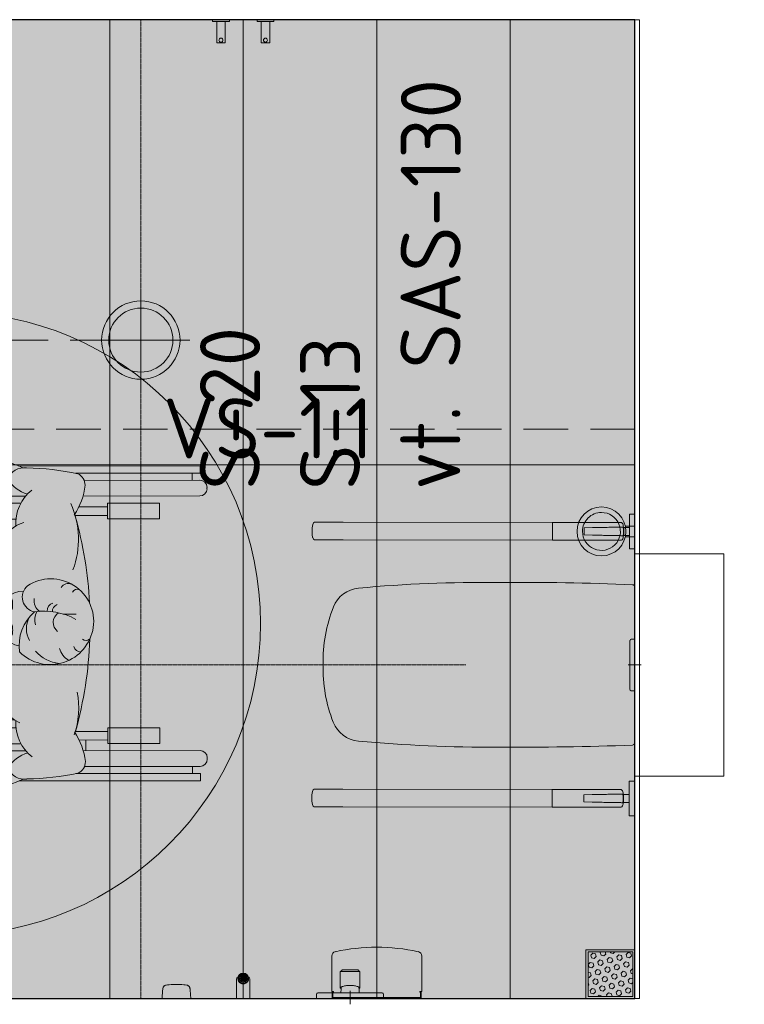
# Model space of a CAD drawing. Header units: millimetres. Extents: x 102382 to 164490, y 45733 to 103316.
# Tile 7 of 183: x 120888 to 122516, y 58787 to 61000. Entities that reach past the tile are written whole.
import ezdxf

# ---------------------------------------------------------------- set-up
doc = ezdxf.new("R2010")
doc.units = ezdxf.units.MM
doc.linetypes.add('Center', pattern=[4, 2.5, -0.5, 0.5, -0.5])
doc.linetypes.add('Hidden 100.00_ 50.00', pattern=[150, 100, -50])
doc.layers.get('0').update_dxf_attribs({"true_color": 0x000000})
doc.layers.add('__REF', color=7, linetype='Continuous', true_color=0x000000)
for name, color, linetype, lineweight, true_color in [('_SA-LAGI', 7, 'Continuous', 9, 0x5b5b5b), ('_SA-LAGI_abi', 250, 'Continuous', 9, 0x333333), ('_SA-LAGI_hatch', 7, 'Continuous', 5, 0x787878), ('_SA-PORAND', 7, 'Continuous', 9, 0x5b5b5b), ('_SA-PORAND_hatch', 254, 'Continuous', 9, 0xbebebe), ('_SA-SANTEHN', 7, 'Continuous', 0, 0x4c5f99), ('_SA-SANTEHN_trapp', 7, 'Continuous', 0, 0x4c5f99), ('_SA-SEIN_tekst', 250, 'Continuous', 0, 0x333333), ('_SA-VALGUSTUS', 20, 'Continuous', 13, 0xff3f00), ('_SA-VALGUSTUS_abi', 7, 'Center', 0, 0xff9f7f)]:
    doc.layers.add(name, color=color, linetype=linetype, lineweight=lineweight, true_color=true_color)
doc.styles.add('DIN Pro Medium-Medium', font='txt')

# ---------------------------------------------------------------- blocks, each defined once
blk = doc.blocks.new('VS-1.1')
at = {"color": 0, "linetype": 'ByBlock', "lineweight": -2}
for p, q in [((0, -220.5), (0, 220.5)), ((-220.5, 0), (220.5, 0))]:
    blk.add_line(p, q, dxfattribs=at)
for radius in [176, 144]:
    blk.add_circle((0, 0), radius, dxfattribs=at)
at = {"color": 0, "linetype": 'ByBlock', "lineweight": -2, "insert": (100, -262), "char_height": 270, "width": 2611.475, "attachment_point": 1, "style": 'DIN Pro Medium-Medium'}
blk.add_mtext('VS-1.1', dxfattribs=at)
blk = doc.blocks.new('People INVA 01')
at = {"color": 0, "linetype": 'ByBlock', "lineweight": 5}
for p, q in [((-182.7, 270.1), (-182.7, 339.6)), ((-182.7, 339.6), (-90.1, 339.6)), ((-150.6, 270.1), (-150.6, 339.6)), ((-90.1, 339.6), (-90.1, 329.5)), ((-1.2, 337.6), (-1.2, 353.7)), ((46.3, 353.7), (-1.2, 353.7)), ((48.7, 337.6), (-1.2, 337.6)), ((16.7, 321.5), (16.7, 337.6)), ((48, 337.2), (56.6, 334.7)), ((57.9, 332.2), (56.7, 328.5)), ((564.8, 353.7), (157.4, 353.7)), ((564.8, 337.6), (284.8, 337.6)), ((546.9, 321.5), (546.9, 337.6)), ((564.8, 337.6), (564.8, 353.7)), ((-195, 310.3), (-195, 313.5)), ((-61.3, 329.5), (-150.6, 329.5)), ((-45.2, 310.3), (-45.2, 313.5)), ((67.3, 321.5), (-0.4, 321.5)), ((54.3, 327.3), (46.6, 329.7)), ((134.7, 321.5), (102.3, 321.5)), ((564, 321.5), (304.2, 321.5)), ((-61.3, 294.2), (-150.6, 294.2)), ((-16.4, 302.2), (-16.4, 305.4)), ((580, 302.2), (580, 305.4)), ((-401.9, 276.2), (-542.7, 276.2)), ((-542.7, 202.7), (-542.7, 276.2)), ((-533.2, 202.7), (-533.2, 276.2)), ((161.7, 270.1), (-397, 270.1)), ((-193.8, 242.7), (-193.8, 270.1)), ((-111.7, 234.7), (-111.7, 270.1)), ((172.6, 286.1), (-0.4, 286.1)), ((564, 286.1), (301.4, 286.1)), ((473.3, 270.1), (356.4, 270.1)), ((356.4, 234.7), (356.4, 270.1)), ((473.3, 234.7), (473.3, 270.1)), ((-401.9, 244.4), (-513.9, 244.4)), ((-467.7, 200.3), (-467.7, 244.4)), ((-193.8, 250.8), (-396.9, 250.8)), ((356.4, 262), (292.3, 262)), ((-111.7, 242.7), (-193.8, 242.7)), ((150.7, 234.7), (-111.7, 234.7)), ((-99.6, 184.5), (-99.6, 234.7)), ((356.4, 242.7), (283.8, 242.7)), ((473.3, 234.7), (356.4, 234.7)), ((-494.7, 202.7), (-525.4, 202.7)), ((-499.3, 163.7), (-463.5, 178.1)), ((-463.5, 178.1), (-450.4, 174.3)), ((-499.3, 163.7), (-482.5, 154.3)), ((-483.1, 116.8), (-498.4, 107.3)), ((-498.4, 107.3), (-467.5, 100.3)), ((-467.5, 100.3), (-460.1, 101.4)), ((-175.2, 100.7), (-194.5, 105.1)), ((-542.7, 83.3), (-542.7, 87.6)), ((-467.7, 83.3), (-542.7, 83.3)), ((-533.2, 83.3), (-533.2, 87.6)), ((-467.7, 83.3), (-467.7, 87.6)), ((118.3, 45.2), (76.5, 34.2)), ((-99.6, -20), (-99.6, 32.4)), ((32.3, -1.2), (-81.6, 28.2)), ((73, 13.1), (113.6, 36.4)), ((76.5, 34.2), (93.4, 24.8)), ((-14.8, 0), (-34.8, 0)), ((-24.8, -10), (-24.8, 10)), ((73, 13.1), (117.3, -21.9)), ((75.3, -11.4), (93.2, -2.9)), ((117.4, -22), (75.3, -11.4)), ((-542.7, -98.5), (-542.7, -83.3)), ((-467.7, -83.3), (-542.7, -83.3)), ((-533.2, -97.5), (-533.2, -83.3)), ((-467.7, -99.4), (-467.7, -83.3)), ((-494.7, -97), (-525.4, -97)), ((-268.6, -96.9), (-269.7, -104.6)), ((-499.3, -136), (-463.5, -121.6)), ((-463.5, -121.6), (-460.4, -122.5)), ((-499.3, -136), (-491.1, -140.6)), ((-483.1, -182.9), (-498.4, -192.4)), ((-498.4, -192.4), (-467.5, -199.4)), ((-467.5, -199.4), (-445.7, -196.2)), ((-99.6, -234.7), (-99.6, -184.8)), ((-542.7, -276.2), (-542.7, -211)), ((-533.2, -276.2), (-533.2, -212)), ((-467.7, -244.4), (-467.7, -210.8)), ((-193.8, -270.1), (-193.8, -242.7)), ((-111.7, -242.7), (-193.8, -242.7)), ((150.7, -234.7), (-111.7, -234.7)), ((-111.7, -270.1), (-111.7, -234.7)), ((356.4, -242.7), (284, -242.7)), ((473.3, -234.7), (356.4, -234.7)), ((356.4, -270.1), (356.4, -234.7)), ((473.3, -270.1), (473.3, -234.7)), ((-401.9, -244.4), (-513.9, -244.4)), ((-193.8, -250.8), (-396.9, -250.8)), ((356.4, -262), (292.3, -262)), ((307.2, -262), (307.2, -286.1)), ((-401.9, -276.2), (-542.7, -276.2)), ((161.7, -270.1), (-397, -270.1)), ((-182.7, -270.1), (-182.7, -339.6)), ((-150.6, -270.1), (-150.6, -339.6)), ((172.6, -286.1), (-0.4, -286.1)), ((564, -286.1), (301.4, -286.1)), ((473.3, -270.1), (356.4, -270.1)), ((-61.3, -294.2), (-150.6, -294.2)), ((-16.4, -305.4), (-16.4, -302.2)), ((580, -305.4), (580, -302.2)), ((-195, -310.3), (-195, -313.5)), ((-61.3, -329.5), (-150.6, -329.5)), ((-90.1, -339.6), (-90.1, -329.5)), ((-45.2, -310.3), (-45.2, -313.5)), ((67.3, -321.5), (-0.4, -321.5)), ((16.7, -337.6), (16.7, -321.5)), ((54.3, -327.3), (46.6, -329.7)), ((57.9, -332.2), (56.7, -328.5)), ((134.7, -321.5), (102.3, -321.5)), ((564, -321.5), (304.2, -321.5)), ((546.9, -337.6), (546.9, -321.5)), ((-182.7, -339.6), (-90.1, -339.6)), ((-1.2, -353.7), (-1.2, -337.6)), ((48.7, -337.6), (-1.2, -337.6)), ((46.3, -353.7), (-1.2, -353.7)), ((48, -337.2), (56.6, -334.7)), ((564.8, -353.7), (157.4, -353.7)), ((564.8, -337.6), (284.8, -337.6)), ((564.8, -353.7), (564.8, -337.6))]:
    blk.add_line(p, q, dxfattribs=at)
for points in [[(-520.2, 260.3, 0.040141), (-519.6, 253.8, 0.053065), (-518.3, 249, 0.096237), (-515.9, 245.2, 0.431361), (-512, 245.2, 0.096237), (-509.6, 249, 0.053065), (-508.3, 253.8, 0.080411), (-508.3, 266.8, 0.053065), (-509.6, 271.5, 0.096237), (-512, 275.3, 0.431361), (-515.9, 275.3, 0.096237), (-518.3, 271.5, 0.053065), (-519.6, 266.8, 0.040141)], [(138.8, 43, -0.018085), (139, 48.1, -0.025216), (139.5, 51.8, -0.056665), (140.4, 55, -0.663205), (141.6, 55, -0.056665), (142.5, 51.8, -0.025216), (143, 48.1, -0.036181), (143, 37.8, -0.025216), (142.5, 34.1, -0.056665), (141.6, 30.9, -0.663205), (140.4, 30.9, -0.056665), (139.5, 34.1, -0.025216), (139, 37.8, -0.018085)], [(138.8, -14.7, -0.018085), (139, -9.6, -0.025216), (139.5, -5.9, -0.056665), (140.4, -2.6, -0.663205), (141.6, -2.6, -0.056665), (142.5, -5.9, -0.025216), (143, -9.6, -0.036181), (143, -19.9, -0.025216), (142.5, -23.5, -0.056665), (141.6, -26.8, -0.663205), (140.4, -26.8, -0.056665), (139.5, -23.5, -0.025216), (139, -19.9, -0.018085)], [(-520.2, -260.3, -0.040141), (-519.6, -253.8, -0.053065), (-518.3, -249, -0.096237), (-515.9, -245.2, -0.431361), (-512, -245.2, -0.096237), (-509.6, -249, -0.053065), (-508.3, -253.8, -0.080411), (-508.3, -266.8, -0.053065), (-509.6, -271.5, -0.096237), (-512, -275.3, -0.431361), (-515.9, -275.3, -0.096237), (-518.3, -271.5, -0.053065), (-519.6, -266.8, -0.040141)]]:
    blk.add_lwpolyline(points, format="xyb", close=True, dxfattribs=at)
for points in [[(-401.9, 244.4, 0.206485), (-399.9, 245.2, 0.096237), (-397.5, 249, 0.053065), (-396.2, 253.8, 0.080411), (-396.2, 266.8, 0.053065), (-397.5, 271.5, 0.096237), (-399.9, 275.3, 0.206485), (-401.9, 276.2)], [(-401.9, -244.4, -0.206485), (-399.9, -245.2, -0.096237), (-397.5, -249, -0.053065), (-396.2, -253.8, -0.080411), (-396.2, -266.8, -0.053065), (-397.5, -271.5, -0.096237), (-399.9, -275.3, -0.206485), (-401.9, -276.2)]]:
    blk.add_lwpolyline(points, format="xyb", dxfattribs=at)
at = {"color": 0, "linetype": 'ByBlock', "lineweight": 9}
blk.add_circle((0, 0), 700, dxfattribs=at)
at = {"color": 0, "linetype": 'ByBlock', "lineweight": 5}
for centre, radius, start, end in [((33.6, 358.3), 4.09, 110.575, 271.8831), ((132, 28.8), 348, 98.4078, 106.6887), ((34.6, 225.3), 128.9, 65.4597, 90.3964), ((88.3, 325), 48.5, 75.6526, 98.4078), ((-22.7, -108.9), 496.4, 67.5646, 75.6526), ((51.5, 332.6), 5.69, 58.4709, 241.5903), ((74.2, 468.1), 132.1, 261.4064, 275.2402), ((56.1, 332.8), 1.94, 341.6119, 73.7913), ((99.8, 327.3), 19.2, 116.5506, 152.1164), ((169, 311.3), 38.7, 81.1263, 159.784), ((167.4, -230.6), 580.1, 77.7783, 89.2525), ((277.7, 310.8), 28.5, 359.0601, 64.0111), ((-178.9, 313.5), 16.1, 103.7597, 180), ((-178.9, 310.3), 16.1, 180, 256.2403), ((-61.3, 313.5), 16.1, 0, 90), ((-61.3, 310.3), 16.1, 270, 0), ((-0.4, 305.4), 16.1, 90, 180), ((84.8, 405.8), 86.1, 245.2224, 291.3852), ((54.8, 329.1), 1.94, 252.6256, 341.6119), ((137, 466.1), 142, 258.4627, 268.386), ((197.8, 363.6), 75.8, 210.8565, 253.8385), ((155.5, 327.7), 151.7, 326.3485, 353.4467), ((564, 305.4), 16.1, 0, 90), ((-0.4, 302.2), 16.1, 180, 270), ((246.4, 224.3), 96.3, 128.394, 183.2626), ((564, 302.2), 16.1, 270, 0), ((95, 189.1), 196.3, 339.4384, 24.1328), ((193.1, 147.2), 83.5, 106.8636, 204.9437), ((-583.1, -0.8), 900.3, 2.9519, 15.5888), ((-516.6, 6.1), 196.8, 92.5664, 121.5786), ((-503.2, -45.2), 248, 67.6067, 88.0305), ((-412.8, 78.1), 103.3, 95.7293, 148.6735), ((-272.1, -455.9), 654.4, 81.4661, 103.3382), ((-470.6, -3507.2), 3710.3, 82.0026, 85.4308), ((110.9, 4.6), 175, 88.2778, 115.2082), ((-566.2, 139.1), 63.7, 147.0638, 174.5573), ((115.8, -2.5), 174.6, 99.9528, 111.0392), ((-566.2, 151.2), 63.7, 185.4427, 225.391), ((-333.1, -1839.9), 1977.7, 89.5524, 94.6291), ((-173.3, 130), 31.5, 147.7681, 198.5409), ((816.7, 2722.4), 2753.9, 249.1879, 252.658), ((-345.2, 298.8), 228.4, 226.9726, 276.4217), ((277.6, -15.3), 220.4, 138.9092, 220.6741), ((-506.1, 378.9), 292.5, 248.9924, 282.1994), ((229.3, 4.5), 95.9, 351.7664, 123.2472), ((268.6, 69.8), 19.8, 68.0357, 146.4505), ((-228.5, 485.1), 423.2, 253.2863, 277.5226), ((-34.3, 275.2), 251.4, 235.2136, 259.137), ((675.8, -211.7), 684.2, 155.8697, 160.2459), ((169.2, 12.6), 60.4, 91.1058, 170.4033), ((198.6, 59.1), 33.7, 130.5323, 259.3423), ((288.5, 64.3), 12.5, 67.4084, 151.7027), ((98.8, -13.1), 72.5, 121.3623, 156.596), ((220.7, 51.3), 29.5, 170.9471, 234.9414), ((238.2, 29), 17.4, 105.9781, 185.6227), ((127.8, -11.6), 60.1, 136.3826, 155.7627), ((117.1, 0.6), 23.3, 67.6686, 147.7155), ((258.6, -50.3), 101.1, 130.9385, 187.7519), ((213.5, -120.3), 147.9, 61.0617, 98.195), ((231.1, 8.4), 38.4, 151.5993, 197.8479), ((247.1, 28.4), 14.4, 105.3331, 188.7975), ((259.6, 2.2), 25.4, 121.6926, 232.7968), ((127.8, 37.8), 60.1, 204.2373, 226.7811), ((102.5, 10.9), 5.59, 156.8976, 235.5017), ((117.6, 30.1), 30, 231.2032, 277.9099), ((169.2, 9.1), 60.4, 187.415, 258.9468), ((226.6, -11.5), 52.5, 150.5434, 210.2347), ((283.9, 554), 533.5, 267.0519, 270.183), ((126.9, -1138.8), 1141.6, 94.7544, 111.79), ((88.9, 9.2), 57.6, 190.3535, 236.0254), ((227.4, 5.5), 97.9, 225.2378, 351.347), ((-583.1, -0.8), 900.3, 344.4112, 357.8196), ((308.1, -26.2), 12.1, 228.2617, 310.4651), ((256.9, -7), 83.3, 221.3417, 263.7159), ((294.6, -41.8), 48.6, 196.9126, 238.1658), ((296.9, -47.6), 16.7, 195.33, 266.7709), ((-219.7, -595.3), 530.3, 95.0566, 109.3657), ((-516.6, -293.6), 196.8, 92.5664, 121.5786), ((-273.5, -474.5), 398.5, 107.8197, 128.3605), ((-503.2, -344.9), 248, 72.81, 88.0305), ((-142.8, 625.1), 723.8, 265.7096, 278.9441), ((-566.2, -160.6), 63.7, 147.0638, 174.5573), ((-288.7, -660.6), 539.2, 98.7927, 111.0583), ((-566.2, -148.5), 63.7, 185.4427, 225.391), ((193.1, -147.2), 83.5, 177.5246, 245.8913), ((95, -189.1), 196.3, 341.7134, 10.2512), ((-382.6, 42), 246.4, 235.8661, 258.543), ((-398.1, 180), 381, 264.973, 293.3242), ((-190.8, -7.9), 171.6, 242.2262, 280.0984), ((91.6, 1501.2), 1696.8, 260.8102, 269.5837), ((158, -63.1), 154.1, 227.4198, 265.9211), ((-506.1, 79.2), 292.5, 248.9924, 282.1994), ((56.1, -181.9), 13.7, 218.894, 257.3111), ((72.1, -167.6), 28.6, 209.4088, 255.7005), ((246.4, -224.3), 96.3, 176.7374, 231.606), ((155.5, -327.7), 151.7, 6.5533, 33.6515), ((-0.4, -302.2), 16.1, 90, 180), ((564, -302.2), 16.1, 0, 90), ((-178.9, -310.3), 16.1, 103.7597, 180), ((-61.3, -310.3), 16.1, 0, 90), ((-0.4, -305.4), 16.1, 180, 270), ((197.8, -363.6), 75.8, 106.1615, 149.1435), ((564, -305.4), 16.1, 270, 0), ((-178.9, -313.5), 16.1, 180, 256.2403), ((-61.3, -313.5), 16.1, 270, 0), ((51.5, -332.6), 5.69, 118.4097, 301.5291), ((84.8, -405.8), 86.1, 68.6148, 114.7776), ((54.8, -329.1), 1.94, 18.3881, 107.3744), ((137, -466.1), 142, 91.614, 101.5373), ((169, -311.3), 38.7, 200.216, 278.8737), ((277.7, -310.8), 28.5, 295.9889, 0.9399), ((34.6, -225.3), 128.9, 269.6036, 294.5403), ((74.2, -468.1), 132.1, 84.7598, 98.5936), ((56.1, -332.8), 1.94, 286.2087, 18.3881), ((99.8, -327.3), 19.2, 207.8836, 243.4494), ((-22.7, 108.9), 496.4, 284.3474, 292.4354), ((167.4, 230.6), 580.1, 270.7475, 282.2217), ((33.6, -358.3), 4.09, 88.1169, 249.425), ((132, -28.8), 348, 253.3113, 261.5922), ((88.3, -325), 48.5, 261.5922, 284.3474)]:
    blk.add_arc(centre, radius, start, end, dxfattribs=at)
blk = doc.blocks.new('inva wc 001')
at = {"color": 0, "linetype": 'ByBlock', "lineweight": -2}
for p, q in [((-220, 2200), (-220, 0)), ((-232.2, 1011), (-232.1, 1089)), ((-232.1, 1089), (-221.1, 1089)), ((-221.1, 1089), (-220.1, 1089)), ((-220.2, 1011), (-220.1, 1089)), ((-875.2, 1070.7), (-938, 1070.8)), ((-405.2, 1070.1), (-875.2, 1070.7)), ((-324.6, 1070.2), (-405.2, 1070.3)), ((-405.2, 1065.3), (-405.2, 1070.3)), ((-405.2, 1035.2), (-405.2, 1065.3)), ((-405.2, 1065.1), (-405.2, 1035.3)), ((-327.5, 1070.2), (-318.2, 1070.2)), ((-315.2, 1070.2), (-324.6, 1070.2)), ((-252.3, 1070.1), (-315.2, 1070.2)), ((-315.2, 1058.6), (-334.2, 1058.3)), ((-334.2, 1042), (-334.2, 1058.3)), ((-315.2, 1041.6), (-334.2, 1042)), ((-244.7, 1059), (-246.2, 1059)), ((-244.7, 1041), (-246.2, 1041)), ((-245.8, 1056), (-244.8, 1056)), ((-244.8, 1044), (-245.8, 1044)), ((-244.7, 1056), (-244.8, 1056)), ((-244.8, 1044), (-244.7, 1044)), ((-244.7, 1056), (-244.7, 1059)), ((-244.7, 1059), (-232.2, 1059)), ((-244.7, 1044), (-244.7, 1041)), ((-244.7, 1041), (-232.2, 1041)), ((-938, 1031), (-875.2, 1030.9)), ((-875.2, 1030.9), (-405.2, 1030.3)), ((-405.2, 1030.2), (-405.2, 1035.2)), ((-405.2, 1030.2), (-324.6, 1030.1)), ((-317.5, 1030.1), (-327.2, 1030.1)), ((-324.6, 1030.1), (-315.2, 1030.1)), ((-315.2, 1030.1), (-252.4, 1030)), ((-232.2, 1011), (-221.2, 1011)), ((-221.2, 1011), (-220.2, 1011)), ((-228.1, 807.9), (-227.9, 807.9)), ((-227.9, 807.9), (-220.4, 808)), ((-220.6, 697), (-220.4, 803)), ((-220.4, 808), (-220.4, 803)), ((-205.9, 750), (-235.1, 750)), ((-228, 692.1), (-228.2, 692.1)), ((-220.6, 692), (-228, 692.1)), ((-220.6, 697), (-220.6, 692)), ((-232.8, 489), (-232.9, 411)), ((-232.8, 489), (-221.8, 489)), ((-221.8, 489), (-220.8, 489)), ((-220.8, 489), (-220.9, 411)), ((-938.7, 470.8), (-875.9, 470.7)), ((-875.9, 470.7), (-405.9, 470.1)), ((-405.9, 470.3), (-325.3, 470.2)), ((-405.9, 470.3), (-405.9, 465.3)), ((-405.9, 465.3), (-405.9, 435.2)), ((-405.9, 435.3), (-405.9, 465.1)), ((-318.1, 470.2), (-327.8, 470.2)), ((-325.3, 470.2), (-315.9, 470.2)), ((-315.9, 470.2), (-253.1, 470.1)), ((-315.9, 458.6), (-334.9, 458.3)), ((-334.9, 458.3), (-334.9, 442)), ((-245.4, 459), (-246.9, 459)), ((-245.5, 456), (-246.5, 456)), ((-246.5, 444), (-245.5, 444)), ((-245.5, 456), (-245.4, 456)), ((-245.4, 444), (-245.5, 444)), ((-245.4, 456), (-245.4, 459)), ((-245.4, 459), (-232.9, 459)), ((-245.4, 444), (-245.4, 441)), ((-875.9, 430.9), (-938.8, 431)), ((-405.9, 430.3), (-875.9, 430.9)), ((-405.9, 435.2), (-405.9, 430.2)), ((-325.4, 430.1), (-405.9, 430.2)), ((-315.9, 441.6), (-334.9, 442)), ((-328.3, 430.1), (-318.9, 430.1)), ((-315.9, 430.1), (-325.3, 430.1)), ((-253.1, 430), (-315.9, 430.1)), ((-245.4, 441), (-246.9, 441)), ((-245.4, 441), (-232.9, 441)), ((-232.9, 411), (-221.9, 411)), ((-221.9, 411), (-220.9, 411)), ((-1108.8, 53.1), (-1109.2, 53.5)), ((-1104.9, 47.5), (-1107, 48.7)), ((-1104.6, 47.9), (-1106.7, 49.2)), ((-1104.1, 56.8), (-1105.3, 56.4)), ((-1101.5, 47), (-1102.7, 49.1)), ((-1099.8, 49.9), (-1099.8, 47.4)), ((-1097.5, 44.7), (-1097.6, 44.4)), ((-1095.9, 56.8), (-1096.1, 56.3)), ((-1095, 44.7), (-1095.2, 43.7)), ((-1092, 45.2), (-1094.5, 45.2)), ((-1085.1, 44.4), (-1085.7, 46.4)), ((-1085, 43.3), (-1085.1, 44.4)), ((-881.9, 60.5), (-882, 60.2)), ((-882, 60.2), (-882, 59.7)), ((-882, 59.7), (-882, 49.5)), ((-882, 48.5), (-882, 49.5)), ((-882, 48.5), (-882, 47.8)), ((-882, 47.4), (-882, 47.8)), ((-882, 47.4), (-882, 46.2)), ((-882, 45.2), (-882, 46.2)), ((-882, 45.7), (-882, 44.5)), ((-882, 45.2), (-882, 45.7)), ((-882, 44.2), (-882, 44.5)), ((-881.7, 60.7), (-881.9, 60.5)), ((-881.5, 60.9), (-881.7, 60.7)), ((-881.2, 61), (-881.5, 60.9)), ((-881.2, 61), (-881.2, 61)), ((-880.6, 61), (-881.2, 61)), ((-880.3, 61), (-880.6, 61)), ((-879.8, 61), (-880.3, 61)), ((-880, 61.2), (-880.1, 61)), ((-879.9, 61.9), (-880, 61.6)), ((-880, 61.6), (-880, 61.2)), ((-879.8, 62.6), (-879.9, 61.9)), ((-879.7, 63.1), (-879.8, 62.8)), ((-879.8, 62.8), (-879.8, 62.6)), ((-879, 61.1), (-879.8, 61)), ((-879.5, 63.4), (-879.7, 63.1)), ((-879.4, 63.5), (-879.5, 63.4)), ((-879.1, 63.8), (-879.4, 63.5)), ((-878.8, 63.9), (-879.1, 63.8)), ((-878, 61.1), (-879, 61.1)), ((-878.4, 64.1), (-878.8, 63.9)), ((-877.9, 64.2), (-878.4, 64.1)), ((-877.3, 61.1), (-878, 61.1)), ((-877.2, 64.4), (-877.9, 64.2)), ((-876.5, 61.1), (-877.3, 61.1)), ((-876.7, 64.5), (-877.2, 64.4)), ((-875.7, 64.5), (-876.7, 64.5)), ((-875.6, 61.1), (-876.5, 61.1)), ((-871.8, 64.8), (-875.7, 64.5)), ((-874.7, 61.1), (-875.6, 61.1)), ((-873.7, 61.1), (-874.7, 61.1)), ((-872.7, 61.1), (-873.7, 61.1)), ((-871.6, 61.2), (-872.7, 61.1)), ((-867.9, 64.9), (-871.8, 64.8)), ((-870.4, 61.2), (-871.6, 61.2)), ((-869.2, 61.2), (-870.4, 61.2)), ((-868, 61.2), (-869.2, 61.2)), ((-866.7, 61.2), (-868, 61.2)), ((-863.9, 65), (-867.9, 64.9)), ((-865.4, 61.2), (-866.7, 61.2)), ((-864.1, 61.2), (-865.4, 61.2)), ((-862.7, 61.2), (-864.1, 61.2)), ((-860, 65), (-863.9, 65)), ((-861.4, 61.2), (-862.7, 61.2)), ((-860, 61.2), (-861.4, 61.2)), ((-856.1, 65), (-860, 65)), ((-858.6, 61.2), (-860, 61.2)), ((-857.3, 61.2), (-858.6, 61.2)), ((-855.9, 61.2), (-857.3, 61.2)), ((-852.1, 64.9), (-856.1, 65)), ((-854.6, 61.2), (-855.9, 61.2)), ((-853.3, 61.2), (-854.6, 61.2)), ((-852, 61.2), (-853.3, 61.2)), ((-848.2, 64.8), (-852.1, 64.9)), ((-850.8, 61.2), (-852, 61.2)), ((-849.6, 61.2), (-850.8, 61.2)), ((-848.4, 61.2), (-849.6, 61.2)), ((-847.3, 61.1), (-848.4, 61.2)), ((-844.3, 64.5), (-848.2, 64.8)), ((-846.3, 61.1), (-847.3, 61.1)), ((-845.3, 61.1), (-846.3, 61.1)), ((-844.4, 61.1), (-845.3, 61.1)), ((-843.5, 61.1), (-844.4, 61.1)), ((-843.3, 64.5), (-844.3, 64.5)), ((-842.7, 61.1), (-843.5, 61.1)), ((-842.8, 64.4), (-843.3, 64.5)), ((-842.1, 64.2), (-842.8, 64.4)), ((-842, 61.1), (-842.7, 61.1)), ((-841.6, 64.1), (-842.1, 64.2)), ((-841, 61.1), (-842, 61.1)), ((-841.2, 63.9), (-841.6, 64.1)), ((-840.9, 63.8), (-841.2, 63.9)), ((-840.2, 61), (-841, 61.1)), ((-840.6, 63.5), (-840.9, 63.8)), ((-840.5, 63.4), (-840.6, 63.5)), ((-840.3, 63.1), (-840.5, 63.4)), ((-840.2, 62.8), (-840.3, 63.1)), ((-840.2, 62.6), (-840.2, 62.8)), ((-840.1, 61.9), (-840.2, 62.6)), ((-839.7, 61), (-840.2, 61)), ((-840, 61.6), (-840.1, 61.9)), ((-840, 61.2), (-840, 61.6)), ((-839.9, 61), (-840, 61.2)), ((-839.4, 61), (-839.7, 61)), ((-838.8, 61), (-839.4, 61)), ((-838.8, 61), (-838.8, 61)), ((-838.5, 60.9), (-838.8, 61)), ((-838.3, 60.7), (-838.5, 60.9)), ((-838.1, 60.5), (-838.3, 60.7)), ((-838, 60.2), (-838.1, 60.5)), ((-838, 59.7), (-838, 60.2)), ((-838, 49.5), (-838, 59.7)), ((-838, 49.5), (-838, 48.5)), ((-838, 47.8), (-838, 48.5)), ((-838, 47.8), (-838, 47.4)), ((-838, 46.2), (-838, 47.4)), ((-838, 46.2), (-838, 45.2)), ((-838, 44.5), (-838, 45.7)), ((-838, 45.7), (-838, 45.2)), ((-838, 44.5), (-838, 44.2)), ((-1115, 43.3), (-1115, 0)), ((-1102.3, 44), (-1104.4, 42.7)), ((-1099.8, 42.5), (-1099.8, 40)), ((-1085, 0), (-1085, 43.3)), ((-1085, 28.5), (-1085, 0)), ((-882, 44.2), (-882, 43.2)), ((-882, 42.1), (-882, 43.2)), ((-882, 42.1), (-882, 42)), ((-882, 40.5), (-882, 42)), ((-882, 40.5), (-882, 38.9)), ((-882, 39), (-882, 35.6)), ((-882, 39), (-882, 38.9)), ((-882, 35.6), (-882, 24)), ((-881.9, 23.7), (-882, 24)), ((-881.7, 23.5), (-881.9, 23.7)), ((-881.5, 23.5), (-881.7, 23.5)), ((-881.4, 23.5), (-881.5, 23.5)), ((-881.2, 23.5), (-881.4, 23.5)), ((-880.7, 23.5), (-881.2, 23.5)), ((-880.8, 24.5), (-880.9, 23.9)), ((-880.7, 23.9), (-880.9, 23.9)), ((-880.4, 25.1), (-880.8, 24.5)), ((-880.1, 23.9), (-880.7, 23.9)), ((-880.1, 23.5), (-880.7, 23.5)), ((-879.9, 25.6), (-880.4, 25.1)), ((-880, 24.1), (-880.3, 22.1)), ((-880, 23.9), (-880.1, 23.9)), ((-879.5, 25.9), (-880, 24.1)), ((-878.8, 26.3), (-879.9, 25.6)), ((-877.5, 27), (-878.8, 26.3)), ((-875.9, 27.6), (-877.5, 27)), ((-874.1, 28.2), (-875.9, 27.6)), ((-872.1, 28.7), (-874.1, 28.2)), ((-869.9, 29.1), (-872.1, 28.7)), ((-867.6, 29.4), (-869.9, 29.1)), ((-865.3, 29.6), (-867.6, 29.4)), ((-862.9, 29.8), (-865.3, 29.6)), ((-860.4, 29.8), (-862.9, 29.8)), ((-860, 29.8), (-860.4, 29.8)), ((-859.6, 29.8), (-860, 29.8)), ((-857.1, 29.8), (-859.6, 29.8)), ((-854.7, 29.6), (-857.1, 29.8)), ((-852.4, 29.4), (-854.7, 29.6)), ((-850.1, 29.1), (-852.4, 29.4)), ((-847.9, 28.7), (-850.1, 29.1)), ((-845.9, 28.2), (-847.9, 28.7)), ((-844.1, 27.6), (-845.9, 28.2)), ((-842.5, 27), (-844.1, 27.6)), ((-841.2, 26.3), (-842.5, 27)), ((-840.1, 25.6), (-841.2, 26.3)), ((-840, 24.1), (-840.5, 25.9)), ((-839.6, 25.1), (-840.1, 25.6)), ((-839.7, 22.1), (-840, 24.1)), ((-839.9, 23.9), (-840, 23.9)), ((-839.3, 23.9), (-839.9, 23.9)), ((-839.3, 23.5), (-839.9, 23.5)), ((-839.2, 24.5), (-839.6, 25.1)), ((-839.1, 23.9), (-839.3, 23.9)), ((-838.8, 23.5), (-839.3, 23.5)), ((-839.1, 23.9), (-839.2, 24.5)), ((-838.6, 23.5), (-838.8, 23.5)), ((-838.5, 23.5), (-838.6, 23.5)), ((-838.3, 23.5), (-838.5, 23.5)), ((-838.1, 23.7), (-838.3, 23.5)), ((-838, 24), (-838.1, 23.7)), ((-838, 43.2), (-838, 44.2)), ((-838, 43.2), (-838, 42.1)), ((-838, 42), (-838, 42.1)), ((-838, 42), (-838, 40.5)), ((-838, 38.9), (-838, 40.5)), ((-838, 39), (-838, 35.6)), ((-838, 38.9), (-838, 39)), ((-838, 24), (-838, 35.6)), ((-1100, 0), (-1115, 0)), ((-1085, 0), (-1100, 0)), ((-934.6, 11.4), (-935, 10)), ((-935, 0), (-935, 10)), ((-785, 0), (-935, 0)), ((-933.6, 12.5), (-934.6, 11.4)), ((-932.4, 13), (-933.6, 12.5)), ((-931.6, 13), (-932.4, 13)), ((-929.7, 13), (-931.6, 13)), ((-926.7, 13), (-929.7, 13)), ((-922.6, 13), (-926.7, 13)), ((-917.4, 13), (-922.6, 13)), ((-911.1, 13), (-917.4, 13)), ((-903.9, 13), (-911.1, 13)), ((-896, 13), (-903.9, 13)), ((-887.6, 13), (-896, 13)), ((-880.4, 13), (-887.6, 13)), ((-880.3, 22.1), (-880.4, 13)), ((-832.4, 13), (-880.4, 13)), ((-860, -12.7), (-860, 17.8)), ((-839.6, 13), (-839.7, 22.1)), ((-824, 13), (-832.4, 13)), ((-816.1, 13), (-824, 13)), ((-808.9, 13), (-816.1, 13)), ((-802.6, 13), (-808.9, 13)), ((-797.4, 13), (-802.6, 13)), ((-793.3, 13), (-797.4, 13)), ((-790.3, 13), (-793.3, 13)), ((-788.4, 13), (-790.3, 13)), ((-787.6, 13), (-788.4, 13)), ((-786.4, 12.5), (-787.6, 13)), ((-785.4, 11.4), (-786.4, 12.5)), ((-785, 10), (-785.4, 11.4)), ((-785, 10), (-785, 0))]:
    blk.add_line(p, q, dxfattribs=at)
for points in [[(-3170, 0), (-220, 0), (-220, 2200), (-3170, 2200)], [(-20, 1000), (-220, 1000), (-220, 500), (-20, 500)], [(-1110.4, 51), (-1111.6, 48.1), (-1112, 45), (-1111.6, 41.9), (-1110.4, 39), (-1108.5, 36.5), (-1106, 34.6), (-1103.1, 33.4), (-1100, 33), (-1096.9, 33.4), (-1094, 34.6), (-1091.5, 36.5), (-1089.6, 39), (-1088.4, 41.9), (-1088, 45), (-1088.4, 48.1), (-1089.6, 51), (-1091.5, 53.5), (-1094, 55.4), (-1096.9, 56.6), (-1100, 57), (-1103.1, 56.6), (-1106, 55.4), (-1108.5, 53.5)], [(-1109, 53.7), (-1109.2, 53.5), (-1108.9, 53.8)], [(-1101.7, 44), (-1101.9, 44.5), (-1102, 45), (-1101.9, 45.5), (-1101.7, 46), (-1101.4, 46.4), (-1101, 46.7), (-1100.5, 46.9), (-1100, 47), (-1099.5, 46.9), (-1099, 46.7), (-1098.6, 46.4), (-1098.3, 46), (-1098.1, 45.5), (-1098, 45), (-1098.1, 44.5), (-1098.3, 44), (-1098.6, 43.6), (-1099, 43.3), (-1099.5, 43.1), (-1100, 43), (-1100.5, 43.1), (-1101, 43.3), (-1101.4, 43.6)], [(-1218.5, 12), (-1218.2, 6.8), (-1218, 2.7), (-1218, 0), (-1282, 0), (-1282, 2.7), (-1281.8, 6.8), (-1281.5, 12), (-1281.2, 16.6), (-1280.5, 22.4), (-1280.4, 23.1), (-1280, 24.9), (-1279.6, 25.9), (-1279.1, 26.6), (-1278.6, 27.4), (-1278.1, 28.1), (-1277.4, 28.6), (-1276.6, 29.1), (-1275.9, 29.6), (-1274.9, 30), (-1273.8, 30.2), (-1273.3, 30.3), (-1269.8, 30.8), (-1266.6, 31.2), (-1262, 31.5), (-1257, 31.8), (-1243, 31.8), (-1238, 31.5), (-1233.4, 31.2), (-1230.2, 30.8), (-1226.7, 30.3), (-1226.2, 30.2), (-1225.1, 30), (-1224.1, 29.6), (-1223.4, 29.1), (-1222.6, 28.6), (-1221.9, 28.1), (-1221.4, 27.4), (-1220.9, 26.6), (-1220.4, 25.9), (-1220, 24.9), (-1219.6, 23.1), (-1219.5, 22.4), (-1218.8, 16.6)], [(-1098.7, 43.2), (-1099.1, 42.9), (-1094.7, 35.4), (-1096, 37.5), (-1097.8, 36.8), (-1095.8, 37.6), (-1094, 39), (-1095.6, 37.8), (-1094.3, 35.6)], [(-1097.5, 40.1), (-1098.6, 39.7), (-1097.3, 40.2), (-1096.1, 41.1), (-1097, 40.4), (-1095.8, 38.2), (-1094.4, 39.4), (-1096, 38.1), (-1097.9, 37.3), (-1096.2, 38)]]:
    blk.add_lwpolyline(points, close=True, dxfattribs=at)
for points in [[(-295.1, 1092.6, -2.414214), (-337.8, 1050.1, -0.414214)], [(-220.3, 925.3, 0.403038), (-225.1, 930.3, 0.011256), (-527.4, 935.4, 0.025385), (-840.9, 922.6, 0.282342), (-897.3, 880.4, 0.101012), (-920.5, 750.8, 0.101012), (-897.6, 621.2, 0.282342), (-841.3, 578.9, 0.025385), (-527.8, 565.4, 0.011258), (-225.5, 569.7, 0.397856), (-220.7, 574.7)]]:
    blk.add_lwpolyline(points, format="xyb", close=True, dxfattribs=at)
for points in [[(-241.5, 1038.2), (-220.2, 1038.2), (-220.2, 1061.8), (-241.5, 1061.8)], [(-1111.6, 48.1), (-1113.4, 48), (-1114.3, 46.4), (-1114.9, 44.4), (-1115, 43.3)], [(-1108.5, 44.7), (-1108.2, 42.8), (-1108.5, 45), (-1108.2, 47.2), (-1108.5, 45.2), (-1111, 45.2), (-1110.6, 47.8), (-1111, 45), (-1110.6, 42.2), (-1111, 44.7), (-1102.3, 44.7), (-1102.3, 45.2), (-1111, 45.2)], [(-1100.3, 53.4), (-1102.2, 53.2), (-1104.2, 52.4), (-1106, 51), (-1107.4, 49.2), (-1108.2, 47.2), (-1107.5, 49), (-1109.6, 50.2), (-1110.6, 47.8), (-1109.5, 50.5), (-1107.8, 52.8), (-1109.4, 50.7), (-1107.2, 49.4)], [(-1109.4, 50.7), (-1101.8, 46.3), (-1102.1, 45.9), (-1109.6, 50.2)], [(-1108.3, 54.4), (-1108.9, 53.8), (-1108.6, 54.1), (-1108.8, 53.8)], [(-1107.5, 54.2), (-1107.9, 54.6), (-1108.6, 54.1)], [(-1105.5, 45.2), (-1108, 45.2), (-1107.7, 47.1), (-1108, 45), (-1107.7, 42.9), (-1108, 44.7)], [(-1104, 52.4), (-1105.3, 54.6), (-1102.8, 55.6), (-1105.5, 54.5), (-1107.8, 52.8)], [(-1103, 49.6), (-1104.2, 51.7), (-1105.6, 50.6), (-1106.9, 49), (-1107.7, 47.1)], [(-1103.9, 56.3), (-1104.1, 56.8), (-1105.7, 56.2), (-1105.4, 55.6)], [(-1104.4, 52.2), (-1105.7, 54.3), (-1101.3, 46.8), (-1100.9, 47.1), (-1105.3, 54.6)], [(-1095.1, 47.5), (-1094.7, 46.4), (-1095.2, 47.7), (-1096.1, 48.9), (-1095.4, 47.9), (-1093.3, 49.2), (-1094.4, 50.6), (-1096, 51.9), (-1097.9, 52.7), (-1100, 53), (-1102.1, 52.7), (-1104, 51.9), (-1105.6, 50.6)], [(-1103.8, 52), (-1102.5, 49.8), (-1101.4, 50.3), (-1102.7, 49.8), (-1103.9, 48.9), (-1104.8, 47.7), (-1105.3, 46.4), (-1105.5, 45), (-1105.3, 43.6)], [(-1102.5, 45.2), (-1105, 45.2), (-1104.8, 46.3), (-1105, 45), (-1104.8, 43.7), (-1105, 44.7)], [(-1101, 47.2), (-1102.3, 49.4), (-1101.3, 49.8), (-1102.5, 49.3), (-1103.5, 48.5), (-1104.3, 47.5), (-1104.8, 46.3)], [(-1104.4, 47.2), (-1102.3, 46), (-1102.4, 45.6), (-1102.5, 45), (-1102.4, 44.4), (-1102.2, 43.8), (-1101.8, 43.2), (-1102, 43.5), (-1104.2, 42.3)], [(-1102.4, 45.6), (-1102.2, 46.2), (-1101.8, 46.8), (-1102, 46.4), (-1104.2, 47.7)], [(-1089.4, 47.8), (-1090.5, 50.5), (-1092.2, 52.8), (-1094.5, 54.5), (-1097.2, 55.6), (-1100, 56), (-1102.8, 55.6)], [(-1102.2, 53.2), (-1100, 53.5), (-1097.8, 53.2), (-1099.8, 53.4), (-1099.8, 55.9), (-1099.8, 47.2), (-1100.3, 47.2), (-1100.3, 55.9)], [(-1098.5, 47), (-1098.2, 46.8), (-1098.8, 47.2), (-1099.4, 47.4), (-1100, 47.5), (-1100.6, 47.4), (-1101.2, 47.2), (-1101.8, 46.8)], [(-1101.4, 50.3), (-1100, 50.5), (-1098.6, 50.3), (-1099.8, 50.4), (-1099.8, 52.9)], [(-1097.6, 45.6), (-1097.8, 46.2), (-1098.2, 46.8), (-1098, 46.4), (-1095.8, 47.7), (-1096.5, 48.5), (-1097.5, 49.3), (-1098.7, 49.8), (-1100, 50), (-1101.3, 49.8)], [(-1099.1, 56.9), (-1099.1, 57.5), (-1100.9, 57.5), (-1100.9, 56.9)], [(-1094.3, 54.3), (-1098.7, 46.8), (-1099.1, 47.1), (-1094.7, 54.6)], [(-1097.5, 49.8), (-1098.6, 50.3), (-1097.3, 49.8), (-1096.1, 48.9), (-1097, 49.6)], [(-1090.4, 50.2), (-1097.9, 45.9), (-1098.2, 46.3), (-1090.6, 50.7), (-1092.8, 49.4), (-1094, 51), (-1092.6, 49.2), (-1091.8, 47.2), (-1091.5, 45.2), (-1089, 45.2), (-1097.8, 45.2), (-1097.8, 44.7), (-1089, 44.7), (-1089.4, 42.2), (-1089, 45), (-1089.4, 47.8), (-1089, 45.2)], [(-1098, 43.5), (-1098.2, 43.2), (-1097.8, 43.8), (-1097.6, 44.4), (-1097.5, 45), (-1097.6, 45.6), (-1097.5, 45.2), (-1095, 45.2), (-1095.2, 46.3), (-1095.7, 47.5), (-1096.5, 48.5)], [(-1096, 52.4), (-1097.8, 53.2), (-1095.8, 52.4), (-1094, 51), (-1095.6, 52.2)], [(-1095.2, 46.3), (-1095, 45), (-1095.2, 43.7), (-1095.7, 42.5), (-1096.5, 41.5)], [(-1094.7, 56.4), (-1095.9, 56.8), (-1094.3, 56.2), (-1094.6, 55.6)], [(-1094.5, 44.7), (-1094.7, 43.6), (-1094.5, 45), (-1094.7, 46.4)], [(-1093, 48.7), (-1092.3, 47.1), (-1093.1, 49), (-1094.4, 50.6)], [(-1091.4, 54.1), (-1092.1, 54.6), (-1092.5, 54.2)], [(-1092.3, 47.1), (-1092, 45), (-1092.3, 42.9)], [(-1091.5, 44.7), (-1091.8, 42.8), (-1091.5, 45), (-1091.8, 47.2)], [(-1091.3, 54), (-1091.4, 54.1), (-1091.1, 53.8), (-1091.7, 54.4)], [(-1090.8, 53.5), (-1091.1, 53.8), (-1090.8, 53.5), (-1091.2, 53.1)], [(-1085.7, 46.4), (-1086.6, 48), (-1088.4, 48.1)], [(-1104.4, 37.8), (-1105.7, 35.6), (-1107.8, 37.2), (-1105.5, 35.5), (-1102.8, 34.4), (-1105.3, 35.4), (-1104, 37.5), (-1102.2, 36.8), (-1104.2, 37.6), (-1106, 39), (-1107.4, 40.8), (-1108.2, 42.8), (-1107.5, 41), (-1109.6, 39.7), (-1110.6, 42.2), (-1109.5, 39.5), (-1107.8, 37.2), (-1109.4, 39.3), (-1107.2, 40.5)], [(-1109.4, 39.3), (-1101.8, 43.6), (-1102.1, 44.1), (-1109.6, 39.7)], [(-1103, 40.4), (-1104.2, 38.2), (-1105.6, 39.4), (-1106.9, 41), (-1107.7, 42.9)], [(-1107, 41.2), (-1104.9, 42.5), (-1105.3, 43.6), (-1104.8, 42.3), (-1103.9, 41.1), (-1104.6, 42), (-1106.7, 40.8)], [(-1105.3, 35.4), (-1100.9, 42.9), (-1101.3, 43.2), (-1105.7, 35.6)], [(-1103.9, 41.1), (-1102.7, 40.2), (-1101.4, 39.7), (-1102.5, 40.1), (-1103.8, 38), (-1102.1, 37.3), (-1104, 38.1), (-1105.6, 39.4)], [(-1101, 42.7), (-1102.3, 40.6), (-1101.3, 40.2), (-1102.5, 40.7), (-1103.5, 41.5), (-1104.3, 42.5), (-1104.8, 43.7)], [(-1101.5, 43), (-1102.7, 40.8), (-1103.5, 41.5)], [(-1094.3, 35.6), (-1092.2, 37.2), (-1094.5, 35.5), (-1097.2, 34.4), (-1100, 34), (-1102.8, 34.4), (-1100.3, 34), (-1100.3, 42.7), (-1099.8, 42.7), (-1099.8, 34), (-1099.8, 36.5), (-1097.8, 36.8), (-1100, 36.5), (-1102.2, 36.8), (-1100.3, 36.5)], [(-1101.4, 39.7), (-1100, 39.5), (-1098.6, 39.7), (-1099.8, 39.5), (-1099.8, 37), (-1097.9, 37.3), (-1100, 37), (-1102.1, 37.3), (-1100.3, 37)], [(-1098.7, 40.2), (-1097.5, 40.7), (-1096.5, 41.5), (-1097.3, 40.8), (-1098.5, 43), (-1098.2, 43.2), (-1098.8, 42.8), (-1099.4, 42.6), (-1100, 42.5), (-1100.6, 42.6), (-1101.2, 42.8), (-1101.8, 43.2)], [(-1099, 42.7), (-1097.7, 40.6), (-1098.7, 40.2), (-1100, 40), (-1101.3, 40.2), (-1100.3, 40)], [(-1092.2, 37.2), (-1090.5, 39.5), (-1089.4, 42.2), (-1090.4, 39.7), (-1097.9, 44.1), (-1098.2, 43.6), (-1090.6, 39.3)], [(-1095.4, 42), (-1096.1, 41.1), (-1095.2, 42.3), (-1094.7, 43.6), (-1095.1, 42.5)], [(-1093, 41.2), (-1092.3, 42.9), (-1093.1, 41), (-1094.4, 39.4), (-1093.3, 40.8)], [(-1092.8, 40.5), (-1094, 39), (-1092.6, 40.8), (-1091.8, 42.8), (-1092.5, 41)]]:
    blk.add_lwpolyline(points, dxfattribs=at)
blk.add_circle((-295.2, 1050), 54.9, dxfattribs=at)
for centre, radius, start, end in [((-855.2, 1050.8), 90, 170.4071, 189.4569), ((-938, 1064.8), 6, 89.932, 170.4071), ((-252.3, 1064.1), 6, 9.5606, 89.932), ((-335.2, 1050.1), 90, 6.1152, 9.5606), ((-308.7, 1046), 63.2, 349.939, 354.8424), ((-335.2, 1050.6), 89.5, 353.4001, 355.7672), ((-335.2, 1049.6), 89.5, 4.0968, 6.4638), ((-335.2, 1050.1), 89.6, 356.0919, 3.772), ((-938, 1037), 6, 189.4569, 269.932), ((-252.4, 1036), 6, 269.932, 350.3033), ((3556.7, 745.5), 3788.3, 179.1015, 180.7625), ((-228, 804.9), 3, 90.932, 179.1166), ((-228.2, 695.1), 3, 180.7477, 268.932), ((-335.9, 450.1), 90.6, 356.1344, 3.7296)]:
    blk.add_arc(centre, radius, start, end, dxfattribs=at)
at = {"color": 0, "linetype": 'ByBlock', "lineweight": -2, "extrusion": (0, 0, -1)}
for centre, radius, start, end in [((335.2, 1050.1), 90.6, 176.2704, 183.8656), ((855.9, 450.8), 90, 350.5431, 9.5929), ((938.7, 464.8), 6, 9.5929, 90.068), ((253.1, 464.1), 6, 90.068, 170.4394), ((309.4, 454.2), 63.2, 170.0751, 174.9785), ((335.9, 449.6), 89.5, 173.5362, 175.9032), ((335.9, 450.6), 89.5, 184.2328, 186.5999), ((335.9, 450.1), 89.6, 176.228, 183.9081), ((938.7, 437), 6, 270.068, 350.5431), ((253.1, 436), 6, 189.6967, 270.068), ((335.9, 450.1), 90, 186.2512, 189.6967)]:
    blk.add_arc(centre, radius, start, end, dxfattribs=at)
at = {"color": 0, "linetype": 'ByBlock', "lineweight": -2}
for points, knots in [([(-245.7, 1059.7), (-245.7, 1059.7), (-245.6, 1059.7), (-246.1, 1059.7), (-247.4, 1059.7), (-249.6, 1059.7), (-252.6, 1059.6), (-256.5, 1059.5), (-261.1, 1059.5), (-266.3, 1059.4), (-272.2, 1059.3), (-278.6, 1059.2), (-285.5, 1059.1), (-292.8, 1059), (-300.3, 1058.8), (-307.8, 1058.7), (-312.8, 1058.6), (-315.2, 1058.6)], [0, 0, 0, 0, 0.0035033, 0.0750864, 0.1466684, 0.2184786, 0.2900606, 0.3616431, 0.4334539, 0.5050364, 0.5766208, 0.6484334, 0.7200178, 0.7916045, 0.8634196, 0.9350064, 1, 1, 1, 1]), ([(-245.8, 1040.3), (-245.8, 1040.3), (-245.7, 1040.3), (-246.1, 1040.3), (-247, 1040.4), (-248.4, 1040.4), (-250.3, 1040.4), (-252.7, 1040.5), (-255.5, 1040.5), (-258.7, 1040.6), (-262.3, 1040.6), (-266.3, 1040.7), (-270.7, 1040.8), (-275.3, 1040.9), (-280.3, 1041), (-285.5, 1041.1), (-290.9, 1041.2), (-296.5, 1041.3), (-302.2, 1041.4), (-308.5, 1041.5), (-312.8, 1041.6), (-315.2, 1041.6)], [0, 0, 0, 0, 0.020508, 0.075026, 0.128005, 0.180983, 0.235501, 0.290019, 0.342998, 0.395977, 0.450495, 0.505013, 0.557993, 0.610973, 0.665493, 0.720012, 0.772994, 0.825977, 0.880498, 0.935019, 1, 1, 1, 1]), ([(-246.5, 459.7), (-246.4, 459.7), (-246.4, 459.7), (-246.8, 459.7), (-247.7, 459.7), (-249.1, 459.7), (-251, 459.6), (-253.4, 459.6), (-256.2, 459.6), (-259.4, 459.5), (-263, 459.5), (-267, 459.4), (-271.4, 459.3), (-276, 459.2), (-281, 459.2), (-286.2, 459.1), (-291.6, 459), (-297.1, 458.9), (-302.9, 458.8), (-309.2, 458.7), (-313.5, 458.6), (-315.9, 458.6)], [0, 0, 0, 0, 0.020508, 0.075026, 0.128005, 0.180983, 0.235501, 0.290019, 0.342998, 0.395977, 0.450495, 0.505013, 0.557993, 0.610973, 0.665493, 0.720012, 0.772994, 0.825977, 0.880498, 0.935019, 1, 1, 1, 1]), ([(-246.5, 440.3), (-246.4, 440.3), (-246.3, 440.3), (-246.8, 440.3), (-248.1, 440.4), (-250.3, 440.4), (-253.4, 440.5), (-257.2, 440.5), (-261.8, 440.6), (-267.1, 440.7), (-272.9, 440.8), (-279.4, 441), (-286.2, 441.1), (-293.5, 441.2), (-301.1, 441.4), (-308.6, 441.5), (-313.5, 441.6), (-315.9, 441.6)], [0, 0, 0, 0, 0.0035033, 0.0750864, 0.1466684, 0.2184786, 0.2900606, 0.3616431, 0.4334539, 0.5050364, 0.5766208, 0.6484334, 0.7200178, 0.7916045, 0.8634196, 0.9350064, 1, 1, 1, 1])]:
    blk.add_open_spline(points, degree=3, knots=knots, dxfattribs=at)
at = {"color": 0, "linetype": 'ByBlock', "lineweight": -2, "extrusion": (-2.98554e-09, 1.82381e-11, -1), "xscale": -0.9999999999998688, "rotation": 359.9355418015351}
blk.add_blockref('People INVA 01', (1761.1, 842.9, 0), dxfattribs=at)

msp = doc.modelspace()

# ---------------------------------------------------------------- hatches: boundary and pattern name
at = {"layer": '_SA-LAGI_hatch'}
h = msp.add_hatch(dxfattribs=at)
h.set_pattern_fill('Plus', color=256, scale=40, style=0, pattern_type=2)
h.set_pattern_definition([(5e-08, (-5, -4e-09), (-3e-08, 40), [10, -30]), (90, (4e-09, -5), (-40, -3e-08), [10, -30])])
h.paths.add_polyline_path([(122270, 61000), (122270, 58800), (119320, 58800), (119320, 61000)], flags=0)
h = msp.add_hatch(dxfattribs=at)
h.set_pattern_fill('Plus', color=256, scale=40, style=0, pattern_type=2)
h.set_pattern_definition([(0, (-5, 0), (0, 40), [10, -30]), (90, (0, -5), (-40, 2e-15), [10, -30])])
h.paths.add_polyline_path([(119320, 58800), (122270, 58800), (122270, 61000), (119320, 61000)], flags=0)
at = {"layer": '_SA-SANTEHN_trapp'}
h = msp.add_hatch(dxfattribs=at)
h.set_pattern_fill('HEX', color=256, scale=2, angle=225, style=0, pattern_type=2)
h.set_pattern_definition([(225, (6350.403, 97111.159), (7.7771299, -7.7771299), [6.35, -12.7]), (345, (6350.403, 97111.159), (2.8466271, 10.6237571), [6.35, -12.7]), (285, (6345.913, 97106.669), (10.6237571, 2.8466271), [6.35, -12.7])])
h.paths.add_polyline_path([(122165, 58805), (122265, 58805), (122265, 58905), (122165, 58905)], flags=0)

# ---------------------------------------------------------------- linework, layer by layer
at = {"layer": '__REF'}
msp.add_lwpolyline([(119320, 58800), (122270, 58800), (122270, 61000), (119320, 61000)], close=True, dxfattribs=at)
at = {"layer": '_SA-LAGI'}
msp.add_lwpolyline([(119320, 58800), (122270, 58800), (122270, 61000), (119320, 61000)], close=True, dxfattribs=at)
at = {"layer": '_SA-LAGI_abi', "linetype": 'Hidden 100.00_ 50.00'}
msp.add_line((122270, 60080), (119320, 60080), dxfattribs=at)
at = {"layer": '_SA-PORAND'}
msp.add_lwpolyline([(122280, 61000), (122280, 58800), (119320, 58800), (119320, 61000)], close=True, dxfattribs=at)
at = {"layer": '_SA-PORAND_hatch'}
for points in [[(121090, 60000), (121090, 61000), (120790, 61000), (120790, 60000)], [(121390, 60000), (121390, 61000), (121090, 61000), (121090, 60000)], [(121690, 60000), (121690, 61000), (121390, 61000), (121390, 60000)], [(121990, 60000), (121990, 61000), (121690, 61000), (121690, 60000)], [(122270, 60000), (122270, 61000), (121990, 61000), (121990, 60000)], [(121090, 58800), (121090, 60000), (120790, 60000), (120790, 58800)], [(121390, 58800), (121390, 60000), (121090, 60000), (121090, 58800)], [(121690, 58800), (121690, 60000), (121390, 60000), (121390, 58800)], [(121990, 58800), (121990, 60000), (121690, 60000), (121690, 58800)], [(122270, 58800), (122270, 60000), (121990, 60000), (121990, 58800)]]:
    msp.add_lwpolyline(points, close=True, dxfattribs=at)
at = {"layer": '_SA-SANTEHN'}
for p, q in [((121589, 58816.7), (121589, 58895.8)), ((121791, 58895.8), (121791, 58816.7)), ((121590, 58815.7), (121590, 58800)), ((121592.9, 58815.7), (121590, 58815.7)), ((121591.5, 58815.7), (121591.5, 58801.5)), ((121592.9, 58814.7), (121591.7, 58814.7)), ((121591.7, 58802.7), (121591.7, 58814.7)), ((121787.1, 58815.7), (121790, 58815.7)), ((121787.1, 58814.7), (121788.2, 58814.7)), ((121788.2, 58802.7), (121788.2, 58814.7)), ((121788.5, 58815.7), (121788.5, 58801.5)), ((121790, 58815.7), (121790, 58800)), ((121591.5, 58800), (121590, 58800)), ((121590, 58800), (121610, 58800)), ((121591.5, 58801.5), (121610, 58801.5)), ((121788.2, 58802.7), (121591.7, 58802.7)), ((121610, 58801.5), (121610, 58800)), ((121770, 58801.5), (121610, 58801.5)), ((121770, 58800), (121610, 58800)), ((121770, 58801.5), (121770, 58800)), ((121788.5, 58801.5), (121770, 58801.5)), ((121787.5, 58801.5), (121770, 58801.5)), ((121790, 58800), (121770, 58800))]:
    msp.add_line(p, q, dxfattribs=at)
for points in [[(121359, 60996), (121359, 61000), (121321, 61000), (121321, 60996)], [(121349.5, 60996), (121349.5, 60948), (121330.5, 60948), (121330.5, 60996)], [(121459, 60996), (121459, 61000), (121421, 61000), (121421, 60996)], [(121449.5, 60996), (121449.5, 60948), (121430.5, 60948), (121430.5, 60996)]]:
    msp.add_lwpolyline(points, close=True, dxfattribs=at)
for centre in [(121340, 60954), (121440, 60954)]:
    msp.add_circle(centre, 4.5, dxfattribs=at)
for centre, radius, start, end in [((121599, 58895.8), 10, 101.0229, 180), ((121690, 58475.9), 439.6, 77.7992, 102.2008), ((121781, 58895.8), 10, 0, 78.9771), ((121590, 58816.7), 1, 180, 270), ((121592.2, 58815.2), 0.908, 326.6015, 33.3985), ((121787.8, 58815.2), 0.908, 146.6015, 213.3985), ((121790, 58816.7), 1, 270, 0)]:
    msp.add_arc(centre, radius, start, end, dxfattribs=at)
at = {"layer": '_SA-SANTEHN_trapp'}
for points in [[(122160, 58800), (122270, 58800), (122270, 58910), (122160, 58910)], [(122165, 58805), (122265, 58805), (122265, 58905), (122165, 58905)]]:
    msp.add_lwpolyline(points, close=True, dxfattribs=at)
at = {"layer": '_SA-VALGUSTUS_abi'}
for p, q in [((121160, 61000), (121160, 58800)), ((119320, 59550), (121890, 59550))]:
    msp.add_line(p, q, dxfattribs=at)
at = {"layer": '_SA-VALGUSTUS_abi', "linetype": 'Hidden 100.00_ 50.00'}
msp.add_line((108101.5, 60280), (121160, 60280), dxfattribs=at)

# ---------------------------------------------------------------- block references
at = {"layer": '_SA-SANTEHN', "rotation": 4.487762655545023e-12}
msp.add_blockref('inva wc 001', (122490, 58800), dxfattribs=at)
at = {"layer": '_SA-VALGUSTUS', "xscale": 0.5000000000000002, "yscale": 0.5000000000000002, "zscale": 0.5, "rotation": 2.639358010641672e-06}
for p in [(120050, 60280), (121160, 60280)]:
    msp.add_blockref('VS-1.1', p, dxfattribs=at)

# ---------------------------------------------------------------- texts
at = {"layer": '_SA-SEIN_tekst', "insert": (121292.3, 59943.9, 2442.5), "char_height": 135, "width": 2195.41, "attachment_point": 1, "rotation": 89.8823, "style": 'DIN Pro Medium-Medium'}
msp.add_mtext('{\\fDIN Pro;S-20}\\P{\\fDIN Pro;S-13}\\P{\\fDIN Pro;vt. SAS-130}\\P', dxfattribs=at)

doc.saveas('drawing.dxf')
